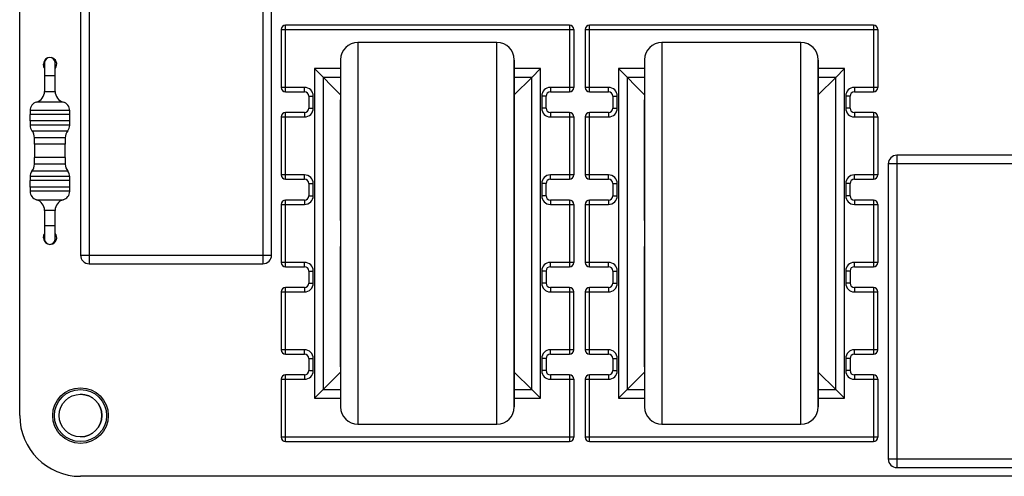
# Model space of a CAD drawing. Header units: millimetres. Extents: x 0 to 170, y 0 to 100.
# Tile 1 of 9: x 0 to 57, y 0 to 26. Entities that reach past the tile are written whole.
import ezdxf

# ---------------------------------------------------------------- set-up
doc = ezdxf.new("R2010")
doc.units = ezdxf.units.MM

msp = doc.modelspace()

# ---------------------------------------------------------------- linework, layer by layer
at = {"color": 7, "linetype": 'Continuous', "lineweight": 25}
for p, q in [((0, 3.5), (0, 96.5)), ((4, 30.25), (4, 12.25)), ((14, 30.25), (14, 12.25)), ((3.5, 29.75), (3.5, 12.75)), ((14.5, 12.75), (14.5, 29.75)), ((15.05, 25.75), (31.9, 25.75)), ((15.05, 25.75), (15.05, 22.41)), ((15.3, 22.16), (15.3, 26)), ((31.65, 26), (15.3, 26)), ((31.65, 26), (31.65, 22.16)), ((31.9, 25.75), (31.9, 22.41)), ((32.55, 25.75), (49.4, 25.75)), ((32.55, 25.75), (32.55, 22.41)), ((32.8, 22.16), (32.8, 26)), ((49.15, 26), (32.8, 26)), ((49.15, 26), (49.15, 22.16)), ((49.4, 25.75), (49.4, 22.41)), ((27.475, 25), (19.475, 25)), ((44.975, 25), (36.975, 25)), ((1.737, 24.135), (1.737, 24.135)), ((18.475, 21.99), (16.975, 23.49)), ((16.975, 23.49), (16.975, 4.511)), ((18.475, 23.49), (16.975, 23.49)), ((29.975, 23.49), (28.475, 23.49)), ((29.975, 23.49), (29.475, 22.99)), ((29.975, 4.511), (29.975, 23.49)), ((35.975, 21.99), (34.475, 23.49)), ((34.475, 23.49), (34.475, 4.511)), ((35.975, 23.49), (34.475, 23.49)), ((47.475, 23.49), (45.975, 23.49)), ((47.475, 23.49), (46.975, 22.99)), ((47.475, 4.511), (47.475, 23.49)), ((1.433, 23.068), (1.433, 22.179)), ((2.042, 23.068), (1.433, 23.068)), ((2.042, 22.179), (2.042, 23.068)), ((17.475, 22.99), (17.475, 5.011)), ((18.475, 22.99), (17.475, 22.99)), ((29.475, 22.99), (28.475, 22.99)), ((28.475, 21.99), (29.475, 22.99)), ((29.475, 5.011), (29.475, 22.99)), ((34.975, 22.99), (34.975, 5.011)), ((35.975, 22.99), (34.975, 22.99)), ((45.975, 21.99), (46.975, 22.99)), ((46.975, 22.99), (45.975, 22.99)), ((46.975, 5.011), (46.975, 22.99)), ((1.433, 22.179), (2.042, 22.179)), ((16.4, 22.41), (15.05, 22.41)), ((15.3, 22.16), (16.4, 22.16)), ((16.4, 22.16), (16.4, 22.41)), ((31.9, 22.41), (30.55, 22.41)), ((30.55, 22.41), (30.55, 22.16)), ((30.55, 22.16), (31.65, 22.16)), ((33.9, 22.41), (32.55, 22.41)), ((32.8, 22.16), (33.9, 22.16)), ((33.9, 22.16), (33.9, 22.41)), ((49.4, 22.41), (48.05, 22.41)), ((48.05, 22.41), (48.05, 22.16)), ((48.05, 22.16), (49.15, 22.16)), ((2.508, 21.567), (0.967, 21.567)), ((16.65, 21.91), (16.9, 21.91)), ((16.65, 21.91), (16.65, 21.21)), ((16.9, 21.21), (16.9, 21.91)), ((30.05, 21.91), (30.05, 21.21)), ((30.3, 21.91), (30.05, 21.91)), ((30.3, 21.21), (30.3, 21.91)), ((34.15, 21.91), (34.4, 21.91)), ((34.15, 21.91), (34.15, 21.21)), ((34.4, 21.21), (34.4, 21.91)), ((47.55, 21.91), (47.55, 21.21)), ((47.8, 21.91), (47.55, 21.91)), ((47.8, 21.21), (47.8, 21.91)), ((0.594, 21.077), (0.594, 20.858)), ((2.88, 21.077), (0.594, 21.077)), ((2.88, 20.858), (2.88, 21.077)), ((16.65, 21.21), (16.9, 21.21)), ((30.3, 21.21), (30.05, 21.21)), ((34.15, 21.21), (34.4, 21.21)), ((47.8, 21.21), (47.55, 21.21)), ((0.582, 20.858), (0.582, 20.477)), ((2.893, 20.858), (0.582, 20.858)), ((2.893, 20.477), (0.582, 20.477)), ((0.594, 20.477), (0.594, 20.23)), ((2.88, 20.23), (2.88, 20.477)), ((2.893, 20.477), (2.893, 20.858)), ((15.05, 20.71), (16.4, 20.71)), ((15.05, 20.71), (15.05, 17.37)), ((15.3, 17.12), (15.3, 20.96)), ((16.4, 20.96), (15.3, 20.96)), ((16.4, 20.96), (16.4, 20.71)), ((31.65, 20.96), (30.55, 20.96)), ((30.55, 20.96), (30.55, 20.71)), ((30.55, 20.71), (31.9, 20.71)), ((31.65, 20.96), (31.65, 17.12)), ((31.9, 20.71), (31.9, 17.37)), ((32.55, 20.71), (33.9, 20.71)), ((32.55, 20.71), (32.55, 17.37)), ((32.8, 17.12), (32.8, 20.96)), ((33.9, 20.96), (32.8, 20.96)), ((33.9, 20.96), (33.9, 20.71)), ((49.15, 20.96), (48.05, 20.96)), ((48.05, 20.96), (48.05, 20.71)), ((48.05, 20.71), (49.4, 20.71)), ((49.15, 20.96), (49.15, 17.12)), ((49.4, 20.71), (49.4, 17.37)), ((2.88, 20.23), (0.594, 20.23)), ((0.707, 19.911), (2.767, 19.911)), ((0.836, 19.512), (0.836, 19.131)), ((2.639, 19.512), (0.836, 19.512)), ((2.639, 19.131), (2.639, 19.512)), ((2.639, 19.131), (0.836, 19.131)), ((0.848, 19.131), (0.848, 18.369)), ((2.626, 18.369), (2.626, 19.131)), ((0.836, 18.369), (0.836, 17.988)), ((2.639, 18.369), (0.836, 18.369)), ((2.639, 17.988), (2.639, 18.369)), ((50.5, 18.5), (50.5, 0.5)), ((60.5, 18.5), (50.5, 18.5)), ((2.767, 17.589), (0.707, 17.589)), ((2.639, 17.988), (0.836, 17.988)), ((61, 18), (50, 18)), ((50, 18), (50, 1)), ((0.582, 17.048), (0.582, 16.667)), ((2.893, 17.048), (0.582, 17.048)), ((0.594, 17.27), (0.594, 17.048)), ((2.88, 17.27), (0.594, 17.27)), ((2.88, 17.048), (2.88, 17.27)), ((2.893, 16.667), (2.893, 17.048)), ((16.4, 17.37), (15.05, 17.37)), ((15.3, 17.12), (16.4, 17.12)), ((16.4, 17.12), (16.4, 17.37)), ((31.9, 17.37), (30.55, 17.37)), ((30.55, 17.12), (30.55, 17.37)), ((30.55, 17.12), (31.65, 17.12)), ((33.9, 17.37), (32.55, 17.37)), ((32.8, 17.12), (33.9, 17.12)), ((33.9, 17.12), (33.9, 17.37)), ((49.4, 17.37), (48.05, 17.37)), ((48.05, 17.12), (48.05, 17.37)), ((48.05, 17.12), (49.15, 17.12)), ((2.893, 16.667), (0.582, 16.667)), ((0.594, 16.667), (0.594, 16.423)), ((2.88, 16.423), (2.88, 16.667)), ((16.65, 16.87), (16.65, 16.17)), ((16.65, 16.87), (16.9, 16.87)), ((16.9, 16.17), (16.9, 16.87)), ((30.05, 16.87), (30.05, 16.17)), ((30.3, 16.87), (30.05, 16.87)), ((30.3, 16.17), (30.3, 16.87)), ((34.15, 16.87), (34.4, 16.87)), ((34.15, 16.87), (34.15, 16.17)), ((34.4, 16.17), (34.4, 16.87)), ((47.55, 16.87), (47.55, 16.17)), ((47.8, 16.87), (47.55, 16.87)), ((47.8, 16.17), (47.8, 16.87)), ((2.88, 16.423), (0.594, 16.423)), ((0.967, 15.933), (2.508, 15.933)), ((15.3, 12.08), (15.3, 15.92)), ((16.4, 15.92), (15.3, 15.92)), ((16.4, 15.92), (16.4, 15.67)), ((16.65, 16.17), (16.9, 16.17)), ((30.3, 16.17), (30.05, 16.17)), ((31.65, 15.92), (30.55, 15.92)), ((30.55, 15.92), (30.55, 15.67)), ((31.65, 15.92), (31.65, 12.08)), ((32.8, 12.08), (32.8, 15.92)), ((33.9, 15.92), (32.8, 15.92)), ((33.9, 15.92), (33.9, 15.67)), ((34.15, 16.17), (34.4, 16.17)), ((47.8, 16.17), (47.55, 16.17)), ((49.15, 15.92), (48.05, 15.92)), ((48.05, 15.92), (48.05, 15.67)), ((49.15, 15.92), (49.15, 12.08)), ((1.433, 15.321), (1.433, 14.432)), ((2.042, 15.321), (1.433, 15.321)), ((2.042, 14.432), (2.042, 15.321)), ((15.05, 15.67), (16.4, 15.67)), ((15.05, 15.67), (15.05, 12.33)), ((30.55, 15.67), (31.9, 15.67)), ((31.9, 15.67), (31.9, 12.33)), ((32.55, 15.67), (33.9, 15.67)), ((32.55, 15.67), (32.55, 12.33)), ((48.05, 15.67), (49.4, 15.67)), ((49.4, 15.67), (49.4, 12.33)), ((28.475, 14.75), (28.475, 14.75)), ((45.975, 14.75), (45.975, 14.75)), ((2.042, 14.432), (1.433, 14.432)), ((1.737, 13.365), (1.737, 13.365)), ((28.475, 13.25), (28.475, 13.25)), ((45.975, 13.25), (45.975, 13.25)), ((3.5, 12.75), (14.5, 12.75)), ((4, 12.25), (14, 12.25)), ((16.4, 12.33), (15.05, 12.33)), ((15.3, 12.08), (16.4, 12.08)), ((16.4, 12.08), (16.4, 12.33)), ((31.9, 12.33), (30.55, 12.33)), ((30.55, 12.08), (30.55, 12.33)), ((30.55, 12.08), (31.65, 12.08)), ((33.9, 12.33), (32.55, 12.33)), ((32.8, 12.08), (33.9, 12.08)), ((33.9, 12.08), (33.9, 12.33)), ((49.4, 12.33), (48.05, 12.33)), ((48.05, 12.08), (48.05, 12.33)), ((48.05, 12.08), (49.15, 12.08)), ((16.65, 11.83), (16.65, 11.13)), ((16.65, 11.83), (16.9, 11.83)), ((16.9, 11.13), (16.9, 11.83)), ((30.05, 11.83), (30.05, 11.13)), ((30.3, 11.83), (30.05, 11.83)), ((30.3, 11.83), (30.3, 11.13)), ((34.15, 11.83), (34.15, 11.13)), ((34.15, 11.83), (34.4, 11.83)), ((34.4, 11.13), (34.4, 11.83)), ((47.55, 11.83), (47.55, 11.13)), ((47.8, 11.83), (47.55, 11.83)), ((47.8, 11.83), (47.8, 11.13)), ((15.3, 7.04), (15.3, 10.88)), ((16.4, 10.88), (15.3, 10.88)), ((16.4, 10.88), (16.4, 10.63)), ((16.65, 11.13), (16.9, 11.13)), ((30.3, 11.13), (30.05, 11.13)), ((31.65, 10.88), (30.55, 10.88)), ((30.55, 10.88), (30.55, 10.63)), ((31.65, 10.88), (31.65, 7.04)), ((32.8, 7.04), (32.8, 10.88)), ((33.9, 10.88), (32.8, 10.88)), ((33.9, 10.88), (33.9, 10.63)), ((34.15, 11.13), (34.4, 11.13)), ((47.8, 11.13), (47.55, 11.13)), ((49.15, 10.88), (48.05, 10.88)), ((48.05, 10.88), (48.05, 10.63)), ((49.15, 10.88), (49.15, 7.04)), ((15.05, 10.63), (16.4, 10.63)), ((15.05, 10.63), (15.05, 7.29)), ((30.55, 10.63), (31.9, 10.63)), ((31.9, 7.29), (31.9, 10.63)), ((32.55, 10.63), (33.9, 10.63)), ((32.55, 10.63), (32.55, 7.29)), ((48.05, 10.63), (49.4, 10.63)), ((49.4, 7.29), (49.4, 10.63)), ((16.4, 7.29), (15.05, 7.29)), ((15.3, 7.04), (16.4, 7.04)), ((16.4, 7.04), (16.4, 7.29)), ((31.9, 7.29), (30.55, 7.29)), ((30.55, 7.04), (30.55, 7.29)), ((30.55, 7.04), (31.65, 7.04)), ((33.9, 7.29), (32.55, 7.29)), ((32.8, 7.04), (33.9, 7.04)), ((33.9, 7.04), (33.9, 7.29)), ((49.4, 7.29), (48.05, 7.29)), ((48.05, 7.04), (48.05, 7.29)), ((48.05, 7.04), (49.15, 7.04)), ((16.65, 6.79), (16.65, 6.09)), ((16.65, 6.79), (16.9, 6.79)), ((16.9, 6.09), (16.9, 6.79)), ((30.05, 6.79), (30.05, 6.09)), ((30.3, 6.79), (30.05, 6.79)), ((30.3, 6.79), (30.3, 6.09)), ((34.15, 6.79), (34.4, 6.79)), ((34.15, 6.79), (34.15, 6.09)), ((34.4, 6.09), (34.4, 6.79)), ((47.55, 6.79), (47.55, 6.09)), ((47.8, 6.79), (47.55, 6.79)), ((47.8, 6.79), (47.8, 6.09)), ((15.3, 2), (15.3, 5.84)), ((16.4, 5.84), (15.3, 5.84)), ((16.4, 5.84), (16.4, 5.59)), ((16.65, 6.09), (16.9, 6.09)), ((18.475, 6.011), (16.975, 4.511)), ((29.475, 5.011), (28.475, 6.011)), ((30.3, 6.09), (30.05, 6.09)), ((30.55, 5.84), (30.55, 5.59)), ((31.65, 5.84), (30.55, 5.84)), ((31.65, 5.84), (31.65, 2)), ((32.8, 2), (32.8, 5.84)), ((33.9, 5.84), (32.8, 5.84)), ((33.9, 5.84), (33.9, 5.59)), ((34.15, 6.09), (34.4, 6.09)), ((35.975, 6.011), (34.475, 4.511)), ((46.975, 5.011), (45.975, 6.011)), ((47.8, 6.09), (47.55, 6.09)), ((48.05, 5.84), (48.05, 5.59)), ((49.15, 5.84), (48.05, 5.84)), ((49.15, 5.84), (49.15, 2)), ((15.05, 5.59), (16.4, 5.59)), ((15.05, 5.59), (15.05, 2.25)), ((30.55, 5.59), (31.9, 5.59)), ((31.9, 5.59), (31.9, 2.25)), ((32.55, 5.59), (33.9, 5.59)), ((32.55, 5.59), (32.55, 2.25)), ((48.05, 5.59), (49.4, 5.59)), ((49.4, 5.59), (49.4, 2.25)), ((17.475, 5.011), (18.475, 5.011)), ((28.475, 5.011), (29.475, 5.011)), ((29.475, 5.011), (29.975, 4.511)), ((34.975, 5.011), (35.975, 5.011)), ((45.975, 5.011), (46.975, 5.011)), ((46.975, 5.011), (47.475, 4.511)), ((16.975, 4.511), (18.475, 4.511)), ((28.475, 4.511), (29.975, 4.511)), ((34.475, 4.511), (35.975, 4.511)), ((45.975, 4.511), (47.475, 4.511)), ((19.475, 3), (27.475, 3)), ((36.975, 3), (44.975, 3)), ((31.9, 2.25), (15.05, 2.25)), ((15.3, 2), (31.65, 2)), ((49.4, 2.25), (32.55, 2.25)), ((32.8, 2), (49.15, 2)), ((50, 1), (61, 1)), ((166.5, 0), (3.5, 0)), ((50.5, 0.5), (60.5, 0.5))]:
    msp.add_line(p, q, dxfattribs=at)
at = {"color": 7, "linetype": 'Continuous', "lineweight": 25, "flags": 128}
for points in [[(19.475, 25), (19.475, 24.928), (19.475, 24.714), (19.475, 24.36), (19.475, 23.871), (19.475, 23.254), (19.475, 22.516), (19.475, 21.666), (19.475, 20.717), (19.475, 19.68), (19.475, 18.57), (19.475, 17.399), (19.475, 16.185), (19.475, 14.941), (19.475, 13.686), (19.475, 12.435), (19.475, 11.204), (19.475, 10.009), (19.475, 8.867), (19.475, 7.791), (19.475, 6.797), (19.475, 5.896), (19.475, 5.101), (19.475, 4.422), (19.475, 3.868), (19.475, 3.446), (19.475, 3.161), (19.475, 3.018), (19.475, 3)], [(27.475, 3), (27.475, 3.018), (27.475, 3.161), (27.475, 3.446), (27.475, 3.868), (27.475, 4.422), (27.475, 5.101), (27.475, 5.896), (27.475, 6.797), (27.475, 7.791), (27.475, 8.867), (27.475, 10.009), (27.475, 11.204), (27.475, 12.435), (27.475, 13.686), (27.475, 14.941), (27.475, 16.185), (27.475, 17.399), (27.475, 18.57), (27.475, 19.68), (27.475, 20.717), (27.475, 21.666), (27.475, 22.516), (27.475, 23.254), (27.475, 23.871), (27.475, 24.36), (27.475, 24.714), (27.475, 24.928), (27.475, 25), (27.475, 25)], [(36.975, 25), (36.975, 24.928), (36.975, 24.714), (36.975, 24.36), (36.975, 23.871), (36.975, 23.254), (36.975, 22.516), (36.975, 21.666), (36.975, 20.717), (36.975, 19.68), (36.975, 18.57), (36.975, 17.399), (36.975, 16.185), (36.975, 14.941), (36.975, 13.686), (36.975, 12.435), (36.975, 11.204), (36.975, 10.009), (36.975, 8.867), (36.975, 7.791), (36.975, 6.797), (36.975, 5.896), (36.975, 5.101), (36.975, 4.422), (36.975, 3.868), (36.975, 3.446), (36.975, 3.161), (36.975, 3.018), (36.975, 3)], [(44.975, 3), (44.975, 3.018), (44.975, 3.161), (44.975, 3.446), (44.975, 3.868), (44.975, 4.422), (44.975, 5.101), (44.975, 5.896), (44.975, 6.797), (44.975, 7.791), (44.975, 8.867), (44.975, 10.009), (44.975, 11.204), (44.975, 12.435), (44.975, 13.686), (44.975, 14.941), (44.975, 16.185), (44.975, 17.399), (44.975, 18.57), (44.975, 19.68), (44.975, 20.717), (44.975, 21.666), (44.975, 22.516), (44.975, 23.254), (44.975, 23.871), (44.975, 24.36), (44.975, 24.714), (44.975, 24.928), (44.975, 25), (44.975, 25)], [(1.433, 23.83), (1.433, 23.815), (1.433, 23.772), (1.433, 23.702), (1.433, 23.607), (1.433, 23.491), (1.433, 23.36), (1.433, 23.217), (1.433, 23.068)], [(2.042, 23.068), (2.042, 23.217), (2.042, 23.36), (2.042, 23.491), (2.042, 23.607), (2.042, 23.702), (2.042, 23.772), (2.042, 23.815), (2.042, 23.83)], [(18.475, 24), (18.475, 23.982), (18.475, 23.842), (18.475, 23.564), (18.475, 23.152), (18.475, 22.61), (18.475, 21.949), (18.475, 21.175), (18.475, 20.301), (18.475, 19.338), (18.475, 18.301), (18.475, 17.203), (18.475, 16.06), (18.475, 14.888), (18.475, 13.704), (18.475, 12.524), (18.475, 11.364), (18.475, 10.242), (18.475, 9.172), (18.475, 8.17), (18.475, 7.25), (18.475, 6.425), (18.475, 5.706), (18.475, 5.103), (18.475, 4.626), (18.475, 4.28), (18.475, 4.07), (18.475, 4), (18.475, 4)], [(28.475, 4), (28.475, 4.07), (28.475, 4.28), (28.475, 4.626), (28.475, 5.103), (28.475, 5.706), (28.475, 6.425), (28.475, 7.25), (28.475, 8.17), (28.475, 9.172), (28.475, 10.242), (28.475, 11.364), (28.475, 12.524), (28.475, 13.704), (28.475, 14.888), (28.475, 16.06), (28.475, 17.203), (28.475, 18.301), (28.475, 19.338), (28.475, 20.301), (28.475, 21.175), (28.475, 21.949), (28.475, 22.61), (28.475, 23.152), (28.475, 23.564), (28.475, 23.842), (28.475, 23.982), (28.475, 23.982), (28.475, 23.842), (28.475, 23.564), (28.475, 23.152), (28.475, 22.61), (28.475, 21.949), (28.475, 21.175), (28.475, 20.301), (28.475, 20.037)], [(35.975, 24), (35.975, 23.982), (35.975, 23.842), (35.975, 23.564), (35.975, 23.152), (35.975, 22.61), (35.975, 21.949), (35.975, 21.175), (35.975, 20.301), (35.975, 19.338), (35.975, 18.301), (35.975, 17.203), (35.975, 16.06), (35.975, 14.888), (35.975, 13.704), (35.975, 12.524), (35.975, 11.364), (35.975, 10.242), (35.975, 9.172), (35.975, 8.17), (35.975, 7.25), (35.975, 6.425), (35.975, 5.706), (35.975, 5.103), (35.975, 4.626), (35.975, 4.28), (35.975, 4.07), (35.975, 4), (35.975, 4)], [(45.975, 4), (45.975, 4.07), (45.975, 4.28), (45.975, 4.626), (45.975, 5.103), (45.975, 5.706), (45.975, 6.425), (45.975, 7.25), (45.975, 8.17), (45.975, 9.172), (45.975, 10.242), (45.975, 11.364), (45.975, 12.524), (45.975, 13.704), (45.975, 14.888), (45.975, 16.06), (45.975, 17.203), (45.975, 18.301), (45.975, 19.338), (45.975, 20.301), (45.975, 21.175), (45.975, 21.949), (45.975, 22.61), (45.975, 23.152), (45.975, 23.564), (45.975, 23.842), (45.975, 23.982), (45.975, 23.982), (45.975, 23.842), (45.975, 23.564), (45.975, 23.152), (45.975, 22.61), (45.975, 21.949), (45.975, 21.175), (45.975, 20.301), (45.975, 20.037)], [(1.433, 23.539), (1.398, 23.604), (1.369, 23.75)], [(18.475, 14.75), (18.475, 15.049), (18.475, 16.077), (18.475, 17.068), (18.475, 18.001), (18.475, 18.859), (18.475, 19.627), (18.475, 20.291), (18.475, 20.837), (18.475, 21.255), (18.475, 21.539), (18.475, 21.682), (18.475, 21.7)], [(28.475, 14.75), (28.475, 15.049), (28.475, 16.077), (28.475, 17.068), (28.475, 18.001), (28.475, 18.859), (28.475, 19.627), (28.475, 20.291), (28.475, 20.837), (28.475, 21.255), (28.475, 21.539), (28.475, 21.682), (28.475, 21.682), (28.475, 21.539), (28.475, 21.255), (28.475, 20.837), (28.475, 20.291), (28.475, 19.627), (28.475, 18.859), (28.475, 18.001), (28.475, 17.068), (28.475, 16.077), (28.475, 15.049), (28.475, 14), (28.475, 12.952), (28.475, 11.923), (28.475, 10.932), (28.475, 9.999), (28.475, 9.141), (28.475, 8.373), (28.475, 7.709), (28.475, 7.163), (28.475, 6.745), (28.475, 6.461), (28.475, 6.318), (28.475, 6.318), (28.475, 6.461), (28.475, 6.745), (28.475, 7.163), (28.475, 7.709), (28.475, 8.373), (28.475, 9.141), (28.475, 9.999), (28.475, 10.932), (28.475, 11.923), (28.475, 12.952), (28.475, 13.25)], [(35.975, 14.75), (35.975, 15.049), (35.975, 16.077), (35.975, 17.068), (35.975, 18.001), (35.975, 18.859), (35.975, 19.627), (35.975, 20.291), (35.975, 20.837), (35.975, 21.255), (35.975, 21.539), (35.975, 21.682), (35.975, 21.7)], [(45.975, 14.75), (45.975, 15.049), (45.975, 16.077), (45.975, 17.068), (45.975, 18.001), (45.975, 18.859), (45.975, 19.627), (45.975, 20.291), (45.975, 20.837), (45.975, 21.255), (45.975, 21.539), (45.975, 21.682), (45.975, 21.682), (45.975, 21.539), (45.975, 21.255), (45.975, 20.837), (45.975, 20.291), (45.975, 19.627), (45.975, 18.859), (45.975, 18.001), (45.975, 17.068), (45.975, 16.077), (45.975, 15.049), (45.975, 14), (45.975, 12.952), (45.975, 11.923), (45.975, 10.932), (45.975, 9.999), (45.975, 9.141), (45.975, 8.373), (45.975, 7.709), (45.975, 7.163), (45.975, 6.745), (45.975, 6.461), (45.975, 6.318), (45.975, 6.318), (45.975, 6.461), (45.975, 6.745), (45.975, 7.163), (45.975, 7.709), (45.975, 8.373), (45.975, 9.141), (45.975, 9.999), (45.975, 10.932), (45.975, 11.923), (45.975, 12.952), (45.975, 13.25)], [(1.433, 14.432), (1.433, 14.283), (1.433, 14.14), (1.433, 14.009), (1.433, 13.893), (1.433, 13.798), (1.433, 13.728), (1.433, 13.685), (1.433, 13.67)], [(2.042, 13.67), (2.042, 13.685), (2.042, 13.728), (2.042, 13.798), (2.042, 13.893), (2.042, 14.009), (2.042, 14.14), (2.042, 14.283), (2.042, 14.432)], [(1.369, 13.75), (1.398, 13.896), (1.433, 13.961)], [(18.475, 6.3), (18.475, 6.318), (18.475, 6.461), (18.475, 6.745), (18.475, 7.163), (18.475, 7.709), (18.475, 8.373), (18.475, 9.141), (18.475, 9.999), (18.475, 10.932), (18.475, 11.923), (18.475, 12.952), (18.475, 13.25)], [(35.975, 6.3), (35.975, 6.318), (35.975, 6.461), (35.975, 6.745), (35.975, 7.163), (35.975, 7.709), (35.975, 8.373), (35.975, 9.141), (35.975, 9.999), (35.975, 10.932), (35.975, 11.923), (35.975, 12.952), (35.975, 13.25)], [(28.475, 7.963), (28.475, 7.25), (28.475, 6.425), (28.475, 5.706), (28.475, 5.103), (28.475, 4.626), (28.475, 4.28), (28.475, 4.07), (28.475, 4)], [(45.975, 7.963), (45.975, 7.25), (45.975, 6.425), (45.975, 5.706), (45.975, 5.103), (45.975, 4.626), (45.975, 4.28), (45.975, 4.07), (45.975, 4)]]:
    msp.add_lwpolyline(points, dxfattribs=at)
at = {"color": 7, "linetype": 'Continuous', "lineweight": 25}
for radius in [1.6, 1.5, 1.229]:
    msp.add_circle((3.5, 3.5), radius, dxfattribs=at)
for centre, radius, start, end in [((15.3, 25.75), 0.25, 90, 180), ((31.65, 25.75), 0.25, 0, 90), ((31.65, 25.75), 0.25, 0, 90), ((32.8, 25.75), 0.25, 90, 180), ((49.15, 25.75), 0.25, 0, 90), ((49.15, 25.75), 0.25, 0, 90), ((19.475, 24), 1, 90, 180), ((27.475, 24), 1, 0, 90), ((36.975, 24), 1, 90, 180), ((44.975, 24), 1, 0, 90), ((1.75, 23.75), 0.381, 116.6686, 180), ((1.737, 23.83), 0.305, 0, 180), ((1.75, 23.75), 0.381, 320.0559, 81.3689), ((1.737, 23.83), 0.305, 0, 76.747), ((0.798, 22.179), 0.635, 285.466, 0), ((2.677, 22.179), 0.635, 180, 254.534), ((15.3, 22.41), 0.25, 180, 270), ((16.4, 21.91), 0.5, 0, 90), ((16.4, 21.91), 0.25, 0, 90), ((30.55, 21.91), 0.5, 90, 180), ((30.55, 21.91), 0.25, 90, 180), ((30.55, 21.91), 0.25, 90, 180), ((31.65, 22.41), 0.25, 270, 0), ((31.65, 22.41), 0.25, 270, 0), ((32.8, 22.41), 0.25, 180, 270), ((33.9, 21.91), 0.5, 0, 90), ((33.9, 21.91), 0.25, 0, 90), ((48.05, 21.91), 0.5, 90, 180), ((48.05, 21.91), 0.25, 90, 180), ((48.05, 21.91), 0.25, 90, 180), ((49.15, 22.41), 0.25, 270, 0), ((49.15, 22.41), 0.25, 270, 0), ((1.102, 21.077), 0.508, 105.466, 180), ((2.372, 21.077), 0.508, 0, 74.534), ((16.4, 21.21), 0.5, 270, 0), ((16.4, 21.21), 0.25, 270, 0), ((30.55, 21.21), 0.5, 180, 270), ((30.55, 21.21), 0.25, 180, 270), ((30.55, 21.21), 0.25, 180, 270), ((33.9, 21.21), 0.5, 270, 0), ((33.9, 21.21), 0.25, 270, 0), ((48.05, 21.21), 0.5, 180, 270), ((48.05, 21.21), 0.25, 180, 270), ((48.05, 21.21), 0.25, 180, 270), ((15.3, 20.71), 0.25, 90, 180), ((31.65, 20.71), 0.25, 0, 90), ((31.65, 20.71), 0.25, 0, 90), ((32.8, 20.71), 0.25, 90, 180), ((49.15, 20.71), 0.25, 0, 90), ((49.15, 20.71), 0.25, 0, 90), ((1.102, 20.23), 0.508, 180, 218.9424), ((0.213, 19.512), 0.635, 0, 38.9424), ((3.261, 19.512), 0.635, 141.0576, 180), ((2.372, 20.23), 0.508, 321.0576, 0), ((50.5, 18), 0.5, 90, 180), ((1.102, 17.27), 0.508, 141.0576, 180), ((0.213, 17.988), 0.635, 321.0576, 0), ((3.261, 17.988), 0.635, 180, 218.9424), ((2.372, 17.27), 0.508, 0, 38.9424), ((15.3, 17.37), 0.25, 180, 270), ((16.4, 16.87), 0.5, 0, 90), ((16.4, 16.87), 0.25, 0, 90), ((30.55, 16.87), 0.5, 90, 180), ((30.55, 16.87), 0.25, 90, 180), ((30.55, 16.87), 0.25, 90, 180), ((31.65, 17.37), 0.25, 270, 0), ((31.65, 17.37), 0.25, 270, 0), ((32.8, 17.37), 0.25, 180, 270), ((33.9, 16.87), 0.5, 0, 90), ((33.9, 16.87), 0.25, 0, 90), ((48.05, 16.87), 0.5, 90, 180), ((48.05, 16.87), 0.25, 90, 180), ((48.05, 16.87), 0.25, 90, 180), ((49.15, 17.37), 0.25, 270, 0), ((49.15, 17.37), 0.25, 270, 0), ((1.102, 16.423), 0.508, 180, 254.534), ((0.798, 15.321), 0.635, 0, 74.534), ((2.677, 15.321), 0.635, 105.466, 180), ((2.372, 16.423), 0.508, 285.466, 0), ((15.3, 15.67), 0.25, 90, 180), ((16.4, 16.17), 0.5, 270, 0), ((16.4, 16.17), 0.25, 270, 0), ((30.55, 16.17), 0.5, 180, 270), ((30.55, 16.17), 0.25, 180, 270), ((30.55, 16.17), 0.25, 180, 270), ((31.65, 15.67), 0.25, 0, 90), ((31.65, 15.67), 0.25, 0, 90), ((32.8, 15.67), 0.25, 90, 180), ((33.9, 16.17), 0.5, 270, 0), ((33.9, 16.17), 0.25, 270, 0), ((48.05, 16.17), 0.5, 180, 270), ((48.05, 16.17), 0.25, 180, 270), ((48.05, 16.17), 0.25, 180, 270), ((49.15, 15.67), 0.25, 0, 90), ((49.15, 15.67), 0.25, 0, 90), ((1.75, 13.75), 0.381, 180, 243.3403), ((1.737, 13.67), 0.305, 180, 0), ((1.75, 13.75), 0.381, 278.6211, 39.944), ((1.737, 13.67), 0.305, 283.2402, 0), ((4, 12.75), 0.5, 180, 270), ((14, 12.75), 0.5, 270, 0), ((15.3, 12.33), 0.25, 180, 270), ((16.4, 11.83), 0.5, 0, 90), ((16.4, 11.83), 0.25, 0, 90), ((30.55, 11.83), 0.5, 90, 180), ((30.55, 11.83), 0.25, 90, 180), ((30.55, 11.83), 0.25, 90, 180), ((31.65, 12.33), 0.25, 270, 0), ((31.65, 12.33), 0.25, 270, 0), ((32.8, 12.33), 0.25, 180, 270), ((33.9, 11.83), 0.5, 0, 90), ((33.9, 11.83), 0.25, 0, 90), ((48.05, 11.83), 0.5, 90, 180), ((48.05, 11.83), 0.25, 90, 180), ((48.05, 11.83), 0.25, 90, 180), ((49.15, 12.33), 0.25, 270, 0), ((49.15, 12.33), 0.25, 270, 0), ((15.3, 10.63), 0.25, 90, 180), ((16.4, 11.13), 0.5, 270, 0), ((16.4, 11.13), 0.25, 270, 0), ((30.55, 11.13), 0.5, 180, 270), ((30.55, 11.13), 0.25, 180, 270), ((30.55, 11.13), 0.25, 180, 270), ((31.65, 10.63), 0.25, 0, 90), ((31.65, 10.63), 0.25, 0, 90), ((32.8, 10.63), 0.25, 90, 180), ((33.9, 11.13), 0.5, 270, 0), ((33.9, 11.13), 0.25, 270, 0), ((48.05, 11.13), 0.5, 180, 270), ((48.05, 11.13), 0.25, 180, 270), ((48.05, 11.13), 0.25, 180, 270), ((49.15, 10.63), 0.25, 0, 90), ((49.15, 10.63), 0.25, 0, 90), ((15.3, 7.29), 0.25, 180, 270), ((16.4, 6.79), 0.5, 0, 90), ((16.4, 6.79), 0.25, 0, 90), ((30.55, 6.79), 0.5, 90, 180), ((30.55, 6.79), 0.25, 90, 180), ((30.55, 6.79), 0.25, 90, 180), ((31.65, 7.29), 0.25, 270, 0), ((31.65, 7.29), 0.25, 270, 0), ((32.8, 7.29), 0.25, 180, 270), ((33.9, 6.79), 0.5, 0, 90), ((33.9, 6.79), 0.25, 0, 90), ((48.05, 6.79), 0.5, 90, 180), ((48.05, 6.79), 0.25, 90, 180), ((48.05, 6.79), 0.25, 90, 180), ((49.15, 7.29), 0.25, 270, 0), ((49.15, 7.29), 0.25, 270, 0), ((15.3, 5.59), 0.25, 90, 180), ((16.4, 6.09), 0.5, 270, 0), ((16.4, 6.09), 0.25, 270, 0), ((30.55, 6.09), 0.5, 180, 270), ((30.55, 6.09), 0.25, 180, 270), ((30.55, 6.09), 0.25, 180, 270), ((31.65, 5.59), 0.25, 0, 90), ((31.65, 5.59), 0.25, 0, 90), ((32.8, 5.59), 0.25, 90, 180), ((33.9, 6.09), 0.5, 270, 0), ((33.9, 6.09), 0.25, 270, 0), ((48.05, 6.09), 0.5, 180, 270), ((48.05, 6.09), 0.25, 180, 270), ((48.05, 6.09), 0.25, 180, 270), ((49.15, 5.59), 0.25, 0, 90), ((49.15, 5.59), 0.25, 0, 90), ((3.5, 3.5), 1.229, 270, 90), ((19.475, 4), 1, 180, 270), ((27.475, 4), 1, 270, 0), ((36.975, 4), 1, 180, 270), ((44.975, 4), 1, 270, 0), ((3.5, 3.5), 3.5, 180.0002, 269.9998), ((15.3, 2.25), 0.25, 180, 270), ((31.65, 2.25), 0.25, 270, 0), ((31.65, 2.25), 0.25, 270, 0), ((32.8, 2.25), 0.25, 180, 270), ((49.15, 2.25), 0.25, 270, 0), ((49.15, 2.25), 0.25, 270, 0), ((50.5, 1), 0.5, 180, 270)]:
    msp.add_arc(centre, radius, start, end, dxfattribs=at)

doc.saveas('drawing.dxf')
